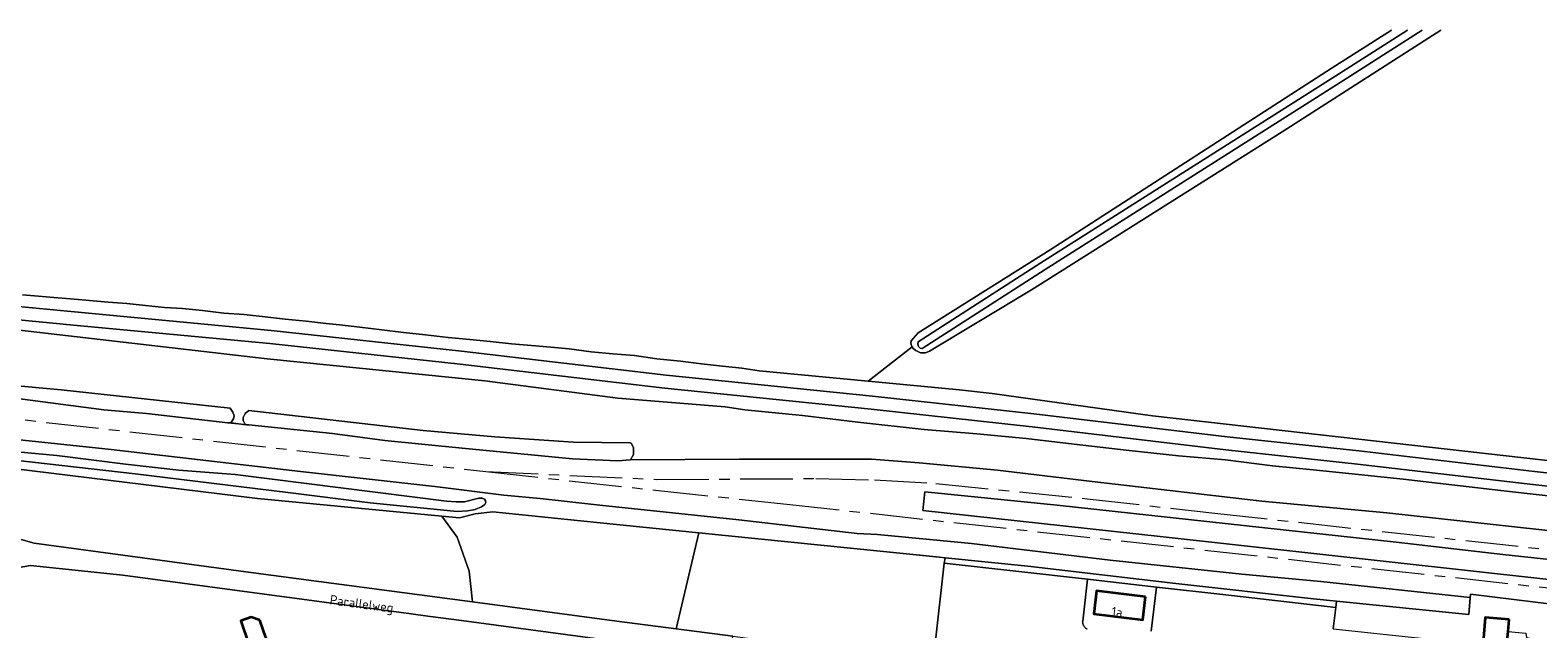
# Model space of a CAD drawing. Header units: metres. Extents: x 244832 to 245816, y 594581 to 595225.
# Tile 30 of 34: x 245302 to 245589, y 595109 to 595223. Entities that reach past the tile are written whole.
import ezdxf
from ezdxf.enums import TextEntityAlignment as Align

# ---------------------------------------------------------------- set-up
doc = ezdxf.new("R2010")
doc.units = ezdxf.units.M
doc.linetypes.add('AM-AS', pattern=[16, 10, -2, 2, -2])
doc.linetypes.add('IE-TERREINAFSCHEIDING', pattern=[10, 8, -2])
for name, color, linetype, lineweight in [('B-XX-AM-AS_SPOOR-G', 10, 'AM-AS', 18), ('B-XX-GR-BOS_LOOF-GV', 40, 'Continuous', 13), ('B-XX-GR-BOUWLAND-GV', 80, 'Continuous', 13), ('B-XX-GR-GRAS-GV', 60, 'Continuous', 13), ('B-XX-GR-GROENVOORZIENING-GV', 80, 'Continuous', 18), ('B-XX-IE-TERREINAFSCHEIDING-G', 210, 'IE-TERREINAFSCHEIDING', 18), ('B-XX-IE-TERREINAFSCHEIDING_KUNSTMATIG_HEKWERK-G', 20, 'IE-TERREINAFSCHEIDING-KUNSTMATIG', 18), ('B-XX-KW-KUNSTWERK_PERRON-GV', 170, 'Continuous', 18), ('B-XX-OG-BEBOUWING-GV', 7, 'Continuous', 35), ('B-XX-OG-BEBOUWING-T18', 10, 'Continuous', 18), ('B-XX-OG-TERREIN_ERF-GV', 7, 'Continuous', 18), ('B-XX-OG-TOPOGRAFIE-T18', 10, 'Continuous', 18), ('B-XX-OG-WATER-GV', 130, 'Continuous', 18), ('B-XX-OG-WATER_GREPPEL-GV', 160, 'Continuous', 18), ('B-XX-OG-WATER_SLOOT-GV', 120, 'Continuous', 18), ('B-XX-VH-VERHARDING_GESLOTEN-GV', 252, 'Continuous', 18), ('B-XX-VH-VERHARDING_HALFVERHARDING-GV', 252, 'Continuous', 18), ('B-XX-VH-VERHARDING_OPEN-GV', 252, 'Continuous', 18)]:
    doc.layers.add(name, color=color, linetype=linetype, lineweight=lineweight)
doc.styles.add('NLCS-ISO-M-T18', font='NLCS-ISO.ttf', dxfattribs={"height": 1.8})
doc.linetypes.add('IE-TERREINAFSCHEIDING-KUNSTMATIG', pattern='A,4,[82,NLCS.SHX,S=0.75,R=90,X=0,Y=0],4,-2', length=10)

msp = doc.modelspace()

# ---------------------------------------------------------------- linework, layer by layer
at = {"layer": 'B-XX-AM-AS_SPOOR-G', "color": 252}
for points in [[(244838.64, 595172.92), (244840.94, 595173.05), (244869.62, 595174.38), (244890.52, 595174.99), (244914.67, 595175.54), (244937.25, 595175.75), (244960.12, 595175.65), (244984.57, 595175.26), (245006.66, 595174.68), (245036.68, 595173.51), (245061.71, 595172.2), (245110.02, 595168.77), (245138.56, 595166.25), (245164.15, 595163.69), (245191.91, 595160.77), (245277.32, 595151.2), (245289.3, 595150.06), (245388.81, 595138.95)], [(245388.81, 595138.95), (245421.24, 595137.44)], [(245388.81, 595138.95), (245421.11, 595135.39)], [(245421.24, 595137.44), (245451.61, 595137.6), (245462.74, 595137.34), (245474.43, 595136.68), (245503.21, 595133.76), (245527.53, 595131.02), (245614.73, 595121.51), (245640.22, 595118.63), (245654.32, 595117.16), (245681.41, 595114.11), (245694.55, 595112.43), (245706.94, 595110.81), (245722.63, 595108.36), (245734.42, 595106.34), (245746.57, 595104.02), (245756.76, 595101.94), (245770.47, 595098.93)], [(245421.11, 595135.39), (245446.08, 595132.74), (245645.79, 595110.81), (245681.03, 595106.83), (245704.25, 595104.38), (245770.1, 595097.11)]]:
    msp.add_lwpolyline(points, dxfattribs=at)
at = {"layer": 'B-XX-GR-BOS_LOOF-GV', "color": 252}
for points in [[(245278.22, 595142.05), (245276.06, 595142.29), (245276.03, 595140.88), (245276.14, 595139.81), (245276.57, 595138.68), (245277.26, 595137.45), (245278.27, 595136.48), (245281.28, 595134.91), (245290.65, 595130.04), (245297.78, 595126.81), (245302.94, 595125.35), (245344.16, 595119.77), (245386.31, 595114.16), (245385.69, 595120.02), (245383.35, 595126.47), (245380.49, 595130.48), (245345.42, 595133.78), (245291.6, 595140.4)], [(245476.02, 595121.53), (245476.22, 595122.55), (245475.14, 595122.66), (245429.36, 595127.3), (245425.01, 595109.05), (245435.8, 595107.65), (245439.6, 595107.16), (245462.65, 595104.71), (245467.2, 595104.09), (245474.34, 595106.21)]]:
    msp.add_lwpolyline(points, close=True, dxfattribs=at)
at = {"layer": 'B-XX-GR-BOUWLAND-GV', "color": 252}
for points in [[(245300.68, 595172.53), (245303.74, 595172.27), (245306.67, 595172.01), (245309.8, 595171.77), (245313.46, 595171.44), (245317.01, 595171.09), (245320.56, 595170.86), (245324.08, 595170.49), (245327.72, 595170.1), (245331.16, 595169.9), (245334.92, 595169.52), (245338.99, 595169.04), (245342.87, 595168.77), (245346.31, 595168.4), (245350.65, 595167.86), (245354.68, 595167.5), (245358.49, 595167.09), (245361, 595166.8), (245364.86, 595166.36), (245369.05, 595165.86), (245373.18, 595165.38), (245377.35, 595164.94), (245381.69, 595164.42), (245385.82, 595164), (245389.67, 595163.65), (245393.7, 595163.2), (245397.52, 595162.86), (245401.17, 595162.56), (245404.7, 595162.26), (245408.85, 595161.69), (245413.01, 595161.31), (245417.12, 595160.96), (245421.38, 595160.35), (245425.87, 595159.91), (245429.86, 595159.39), (245433.83, 595158.95), (245437.54, 595158.57), (245440.86, 595158.09), (245461.58, 595156.12), (245469.96, 595162.62), (245469.79, 595162.91), (245469.7, 595163.31), (245469.77, 595163.77), (245471.09, 595165.27), (245496.19, 595181.05), (245549.81, 595215.63), (245561.13, 595222.81)], [(245570.52, 595222.81), (245540.33, 595203.46), (245492.66, 595173.44), (245473.24, 595161.78), (245472.5, 595161.48), (245471.5, 595161.48), (245470.62, 595161.95), (245470.14, 595162.33), (245469.96, 595162.62), (245461.58, 595156.12), (245478.95, 595154.47), (245485.17, 595153.78), (245515.65, 595149.49), (245600.3, 595139.97), (245608.98, 595145.79), (245614.73, 595149.39), (245712.68, 595210.68), (245723.23, 595217.82), (245723.42, 595218.34), (245723.42, 595218.8), (245723.28, 595219.17), (245722.04, 595221.36), (245720.82, 595222.81)]]:
    msp.add_lwpolyline(points, dxfattribs=at)
at = {"layer": 'B-XX-GR-GRAS-GV', "color": 252}
for points in [[(245340.86, 595148.95), (245340.97, 595149.54), (245340.68, 595150.21), (245340.2, 595150.96), (245308.06, 595154.43), (245297.63, 595155.42), (245281.86, 595157.11), (245279.67, 595157.21), (245279.05, 595157.07), (245278.86, 595156.84), (245278.74, 595156.19), (245279.13, 595155.58), (245281.69, 595155.14), (245290.48, 595154), (245316.17, 595150.69), (245324.26, 595149.99), (245339.75, 595148.22), (245340.33, 595148.16)], [(245343.73, 595147.78), (245359.68, 595146.14), (245369.63, 595144.82), (245384.36, 595143.4), (245405.35, 595141.37), (245413.92, 595140.95), (245416.36, 595141.17), (245416.9, 595142.16), (245416.93, 595143.46), (245416.52, 595144.25), (245416.29, 595144.4), (245405.54, 595144.51), (245390.54, 595145.54), (245376.93, 595146.72), (245343.72, 595150.55), (245343.04, 595149.94), (245342.66, 595149.21), (245342.68, 595148.61), (245342.94, 595148.12), (245343.22, 595147.84)]]:
    msp.add_lwpolyline(points, close=True, dxfattribs=at)
for points in [[(245291.6, 595140.4), (245345.42, 595133.78), (245380.49, 595130.48), (245383.85, 595130.16), (245386.83, 595130.88), (245390.15, 595131.28), (245409.92, 595129.27), (245429.36, 595127.3), (245475.14, 595122.66), (245476.22, 595122.55), (245491.94, 595120.95), (245520.12, 595117.66), (245546.29, 595114.73), (245550.64, 595114.29), (245575.83, 595111.77), (245576.07, 595114.97), (245547.69, 595118.03), (245532.66, 595119.46), (245507.61, 595122.09), (245481.21, 595125.26), (245463.37, 595127), (245459.47, 595127.13), (245436.97, 595129.75), (245410.5, 595132.52), (245399.19, 595133.79), (245392.28, 595134.43), (245379.15, 595136.12), (245353.58, 595138.96), (245317.58, 595143.1), (245224.39, 595152.93)], [(245288.64, 595143.67), (245307.25, 595141.96), (245320.31, 595140.34), (245330.44, 595139.19), (245341.16, 595138.35), (245381.35, 595133.32), (245383.17, 595133.15), (245384.79, 595133.19), (245387.52, 595133.87), (245388.14, 595133.87), (245388.56, 595133.68), (245388.75, 595133.36), (245388.82, 595133.02), (245388.63, 595132.68), (245387.99, 595132.2), (245386.83, 595131.74), (245385.33, 595131.44), (245383.37, 595131.33), (245366.8, 595132.99), (245351.18, 595134.97), (245322.1, 595138.49), (245291.34, 595141.99)]]:
    msp.add_lwpolyline(points, dxfattribs=at)
at = {"layer": 'B-XX-GR-GROENVOORZIENING-GV', "color": 252}
for points in [[(245593.73, 595134.03), (245583.56, 595135.14), (245572.58, 595136.39), (245563.34, 595137.49), (245554.85, 595138.39), (245546.25, 595139.27), (245538.5, 595140.04), (245529.53, 595141.16), (245520.6, 595141.95), (245510.65, 595143.01), (245500.75, 595144.16), (245491.62, 595145.21), (245482.26, 595146.1), (245472.2, 595146.93), (245459.58, 595148.31), (245449.06, 595149.6), (245438.1, 595150.66), (245434.36, 595151.24), (245413.97, 595152.89), (245388.64, 595156.18), (245347.25, 595160.37), (245295.66, 595166.29)], [(245297.63, 595155.42), (245308.06, 595154.43), (245340.2, 595150.96), (245340.68, 595150.21), (245340.97, 595149.54), (245340.86, 595148.95), (245340.33, 595148.16), (245340.32, 595148.16), (245343.23, 595147.83), (245343.22, 595147.84), (245342.94, 595148.12), (245342.68, 595148.61), (245342.66, 595149.21), (245343.04, 595149.94), (245343.72, 595150.55), (245376.93, 595146.72), (245390.54, 595145.54), (245405.54, 595144.51), (245416.29, 595144.4), (245416.52, 595144.25), (245416.93, 595143.46), (245416.9, 595142.16), (245416.36, 595141.17), (245437.06, 595141.31), (245462.21, 595141.31), (245471.27, 595140.61), (245486.16, 595139.19), (245504.17, 595137.03), (245536.43, 595133.31), (245560.21, 595131.06), (245604.2, 595126.28)]]:
    msp.add_lwpolyline(points, dxfattribs=at)
for points in [[(245380.49, 595130.48), (245383.35, 595126.47), (245385.69, 595120.02), (245386.31, 595114.16), (245413.77, 595110.51), (245425.01, 595109.05), (245429.36, 595127.3), (245409.92, 595129.27), (245390.15, 595131.28), (245386.83, 595130.88), (245383.85, 595130.16)], [(245491.94, 595120.95), (245476.22, 595122.55), (245476.02, 595121.53), (245503.31, 595118.46), (245516.44, 595116.95), (245529.06, 595115.57), (245550.52, 595113.1), (245550.64, 595114.29), (245546.29, 595114.73), (245520.12, 595117.66)]]:
    msp.add_lwpolyline(points, close=True, dxfattribs=at)
at = {"layer": 'B-XX-IE-TERREINAFSCHEIDING-G', "color": 252}
msp.add_lwpolyline([(245339.75, 595148.22), (245343.73, 595147.78)], dxfattribs=at)
at = {"layer": 'B-XX-IE-TERREINAFSCHEIDING_KUNSTMATIG_HEKWERK-G', "color": 252}
for points in [[(245230.37, 595147.41), (245278.22, 595142.05), (245345.42, 595133.78), (245383.85, 595130.16), (245386.83, 595130.88), (245390.15, 595131.28), (245491.94, 595120.95), (245520.12, 595117.66), (245546.29, 595114.73), (245575.83, 595111.77)], [(245649.8, 595107.45), (245632.36, 595109.21), (245621.07, 595110.56), (245596.76, 595113.11), (245576.12, 595115.6), (245575.83, 595111.77)]]:
    msp.add_lwpolyline(points, dxfattribs=at)
at = {"layer": 'B-XX-KW-KUNSTWERK_PERRON-GV', "color": 252}
msp.add_lwpolyline([(245634.04, 595113.67), (245634.11, 595114.42), (245634.36, 595117.14), (245634.4, 595117.59), (245582.27, 595123.19), (245562.04, 595125.49), (245497.49, 595132.56), (245472.33, 595135.09), (245471.97, 595131.5), (245517.13, 595126.6)], close=True, dxfattribs=at)
at = {"layer": 'B-XX-OG-BEBOUWING-GV', "color": 252}
for points in [[(245514.31, 595115.12), (245505.02, 595116.25), (245504.5, 595111.87), (245513.79, 595110.74)], [(245345.83, 595110.7), (245344.21, 595111.24), (245342.23, 595110.56), (245343.78, 595106.09), (245347.05, 595107.23)], [(245583.5, 595110.81), (245578.93, 595111.18), (245578.49, 595105.7), (245578.4, 595104.65), (245578.68, 595104.62), (245582.5, 595104.31), (245582.96, 595104.27), (245583.01, 595104.83), (245583.22, 595107.4), (245583.31, 595108.51)]]:
    msp.add_lwpolyline(points, close=True, dxfattribs=at)
at = {"layer": 'B-XX-OG-TERREIN_ERF-GV', "color": 252}
for points in [[(245432.71, 595104.08), (245384.21, 595110.61), (245377.78, 595111.47), (245374.66, 595111.89), (245319.76, 595119.27), (245302.22, 595121.1), (245300.04, 595120.68)], [(245596.76, 595113.11), (245576.12, 595115.6), (245576.07, 595114.97), (245575.83, 595111.77), (245550.64, 595114.29), (245550.52, 595113.1), (245550.04, 595109.04), (245574.44, 595106.44), (245578.49, 595105.7), (245578.93, 595111.18), (245583.5, 595110.81), (245583.31, 595108.51), (245586.69, 595108.22), (245586.81, 595107.4), (245589.89, 595106.79)]]:
    msp.add_lwpolyline(points, dxfattribs=at)
msp.add_lwpolyline([(245342.23, 595110.56), (245344.21, 595111.24), (245345.83, 595110.7), (245347.05, 595107.23), (245343.78, 595106.09)], close=True, dxfattribs=at)
at = {"layer": 'B-XX-OG-WATER-GV', "color": 252}
for points in [[(245564.16, 595222.81), (245550.55, 595214.13), (245494.41, 595178.58), (245471.05, 595163.6), (245471.04, 595163.17), (245471.11, 595162.68), (245471.45, 595162.4), (245471.85, 595162.34), (245495.22, 595177.31), (245551.35, 595212.87), (245566.95, 595222.81)], [(245611.86, 595136.33), (245588.3, 595138.97), (245554.93, 595142.85), (245529.88, 595145.52), (245493.07, 595149.89), (245462.42, 595153.28), (245423.14, 595157.28), (245384.21, 595161.81), (245347.97, 595165.72), (245310.6, 595169.27), (245279.89, 595172.21)], [(245279.64, 595169.73), (245310.37, 595166.78), (245347.72, 595163.24), (245383.93, 595159.33), (245422.87, 595154.8), (245462.16, 595150.79), (245492.79, 595147.4), (245529.6, 595143.03), (245554.65, 595140.36), (245588.02, 595136.49), (245611.61, 595133.84)]]:
    msp.add_lwpolyline(points, dxfattribs=at)
at = {"layer": 'B-XX-OG-WATER_GREPPEL-GV', "color": 252}
msp.add_lwpolyline([(245291.34, 595141.99), (245322.1, 595138.49), (245351.18, 595134.97), (245366.8, 595132.99), (245383.37, 595131.33), (245385.33, 595131.44), (245386.83, 595131.74), (245387.99, 595132.2), (245388.63, 595132.68), (245388.82, 595133.02), (245388.75, 595133.36), (245388.56, 595133.68), (245388.14, 595133.87), (245387.52, 595133.87), (245384.79, 595133.19), (245383.17, 595133.15), (245381.35, 595133.32), (245341.16, 595138.35), (245330.44, 595139.19), (245320.31, 595140.34), (245307.25, 595141.96), (245288.64, 595143.67)], dxfattribs=at)
at = {"layer": 'B-XX-OG-WATER_SLOOT-GV', "color": 252}
for points in [[(245561.13, 595222.81), (245549.81, 595215.63), (245496.19, 595181.05), (245471.09, 595165.27), (245469.77, 595163.77), (245469.7, 595163.31), (245469.79, 595162.91), (245469.96, 595162.62), (245470.14, 595162.33), (245470.62, 595161.95), (245471.5, 595161.48), (245472.5, 595161.48), (245473.24, 595161.78), (245492.66, 595173.44), (245540.33, 595203.46), (245570.52, 595222.81)], [(245566.95, 595222.81), (245551.35, 595212.87), (245495.22, 595177.31), (245471.85, 595162.34), (245471.45, 595162.4), (245471.11, 595162.68), (245471.04, 595163.17), (245471.05, 595163.6), (245494.41, 595178.58), (245550.55, 595214.13), (245564.16, 595222.81)], [(245279.89, 595172.21), (245310.6, 595169.27), (245347.97, 595165.72), (245384.21, 595161.81), (245423.14, 595157.28), (245462.42, 595153.28), (245493.07, 595149.89), (245529.88, 595145.52), (245554.93, 595142.85), (245588.3, 595138.97), (245611.86, 595136.33)], [(245600.3, 595139.97), (245515.65, 595149.49), (245485.17, 595153.78), (245478.95, 595154.47), (245461.58, 595156.12), (245440.86, 595158.09), (245437.54, 595158.57), (245433.83, 595158.95), (245429.86, 595159.39), (245425.87, 595159.91), (245421.38, 595160.35), (245417.12, 595160.96), (245413.01, 595161.31), (245408.85, 595161.69), (245404.7, 595162.26), (245401.17, 595162.56), (245397.52, 595162.86), (245393.7, 595163.2), (245389.67, 595163.65), (245385.82, 595164), (245381.69, 595164.42), (245377.35, 595164.94), (245373.18, 595165.38), (245369.05, 595165.86), (245364.86, 595166.36), (245361, 595166.8), (245358.49, 595167.09), (245354.68, 595167.5), (245350.65, 595167.86), (245346.31, 595168.4), (245342.87, 595168.77), (245338.99, 595169.04), (245334.92, 595169.52), (245331.16, 595169.9), (245327.72, 595170.1), (245324.08, 595170.49), (245320.56, 595170.86), (245317.01, 595171.09), (245313.46, 595171.44), (245309.8, 595171.77), (245306.67, 595172.01), (245303.74, 595172.27), (245300.68, 595172.53)], [(245611.61, 595133.84), (245588.02, 595136.49), (245554.65, 595140.36), (245529.6, 595143.03), (245492.79, 595147.4), (245462.16, 595150.79), (245422.87, 595154.8), (245383.93, 595159.33), (245347.72, 595163.24), (245310.37, 595166.78), (245279.64, 595169.73)], [(245295.66, 595166.29), (245347.25, 595160.37), (245388.64, 595156.18), (245413.97, 595152.89), (245434.36, 595151.24), (245438.1, 595150.66), (245449.06, 595149.6), (245459.58, 595148.31), (245472.2, 595146.93), (245482.26, 595146.1), (245491.62, 595145.21), (245500.75, 595144.16), (245510.65, 595143.01), (245520.6, 595141.95), (245529.53, 595141.16), (245538.5, 595140.04), (245546.25, 595139.27), (245554.85, 595138.39), (245563.34, 595137.49), (245572.58, 595136.39), (245583.56, 595135.14), (245593.73, 595134.03)]]:
    msp.add_lwpolyline(points, dxfattribs=at)
at = {"layer": 'B-XX-VH-VERHARDING_GESLOTEN-GV', "color": 252}
msp.add_lwpolyline([(245413.77, 595110.51), (245386.31, 595114.16), (245344.16, 595119.77), (245302.94, 595125.35), (245297.78, 595126.81), (245296.15, 595119.53), (245297.8, 595120.12), (245300.04, 595120.68), (245302.22, 595121.1), (245319.76, 595119.27), (245374.66, 595111.89), (245377.78, 595111.47), (245384.21, 595110.61), (245432.71, 595104.08), (245435.28, 595103.54), (245435.8, 595107.65), (245425.01, 595109.05)], close=True, dxfattribs=at)
for points in [[(245503.21, 595109.03), (245503.12, 595109.07), (245503.03, 595109.13), (245502.94, 595109.19), (245502.86, 595109.26), (245502.78, 595109.33), (245502.7, 595109.42), (245502.64, 595109.5), (245502.58, 595109.59), (245502.53, 595109.69), (245502.48, 595109.78), (245502.45, 595109.88), (245502.42, 595109.99), (245502.39, 595110.09), (245502.38, 595110.2), (245502.37, 595110.31), (245502.37, 595110.41), (245502.38, 595110.52), (245503.31, 595118.46), (245476.02, 595121.53), (245474.34, 595106.21)], [(245550.04, 595109.04), (245550.52, 595113.1), (245529.06, 595115.57), (245516.44, 595116.95), (245515.43, 595108.58)]]:
    msp.add_lwpolyline(points, dxfattribs=at)
at = {"layer": 'B-XX-VH-VERHARDING_HALFVERHARDING-GV', "color": 252}
for points in [[(245224.39, 595152.93), (245317.58, 595143.1), (245353.58, 595138.96), (245379.15, 595136.12), (245392.28, 595134.43), (245399.19, 595133.79), (245410.5, 595132.52), (245436.97, 595129.75), (245459.47, 595127.13), (245463.37, 595127), (245481.21, 595125.26), (245507.61, 595122.09), (245532.66, 595119.46), (245547.69, 595118.03), (245576.07, 595114.97), (245576.12, 595115.6), (245596.76, 595113.11)], [(245604.2, 595126.28), (245560.21, 595131.06), (245536.43, 595133.31), (245504.17, 595137.03), (245486.16, 595139.19), (245471.27, 595140.61), (245462.21, 595141.31), (245437.06, 595141.31), (245416.36, 595141.17), (245413.92, 595140.95), (245405.35, 595141.37), (245384.36, 595143.4), (245369.63, 595144.82), (245359.68, 595146.14), (245343.73, 595147.78), (245343.22, 595147.84), (245343.23, 595147.83), (245340.32, 595148.16), (245340.33, 595148.16), (245339.75, 595148.22), (245324.26, 595149.99), (245316.17, 595150.69), (245290.48, 595154)], [(245634.04, 595113.67), (245517.13, 595126.6), (245471.97, 595131.5), (245472.33, 595135.09), (245497.49, 595132.56), (245562.04, 595125.49), (245582.27, 595123.19), (245634.4, 595117.59)]]:
    msp.add_lwpolyline(points, dxfattribs=at)
at = {"layer": 'B-XX-VH-VERHARDING_OPEN-GV', "color": 252}
msp.add_lwpolyline([(245515.43, 595108.58), (245516.44, 595116.95), (245503.31, 595118.46), (245502.38, 595110.52), (245502.37, 595110.41), (245502.37, 595110.31), (245502.38, 595110.2), (245502.39, 595110.09), (245502.42, 595109.99), (245502.45, 595109.88), (245502.48, 595109.78), (245502.53, 595109.69), (245502.58, 595109.59), (245502.64, 595109.5), (245502.7, 595109.42), (245502.78, 595109.33), (245502.86, 595109.26), (245502.94, 595109.19), (245503.03, 595109.13), (245503.12, 595109.07), (245503.21, 595109.03)], dxfattribs=at)
msp.add_lwpolyline([(245504.5, 595111.87), (245505.02, 595116.25), (245514.31, 595115.12), (245513.79, 595110.74)], close=True, dxfattribs=at)

# ---------------------------------------------------------------- texts
at = {"layer": 'B-XX-OG-BEBOUWING-T18', "color": 252, "style": 'NLCS-ISO-M-T18'}
msp.add_text('1a', height=1.8, rotation=353.1, dxfattribs=at).set_placement((245508.92, 595112.25), align=Align.MIDDLE_CENTER)
at = {"layer": 'B-XX-OG-TOPOGRAFIE-T18', "color": 252, "style": 'NLCS-ISO-M-T18'}
msp.add_text('Parallelweg', height=1.8, rotation=352.4, dxfattribs=at).set_placement((245365.22, 595113.8), align=Align.MIDDLE_CENTER)

doc.saveas('drawing.dxf')
